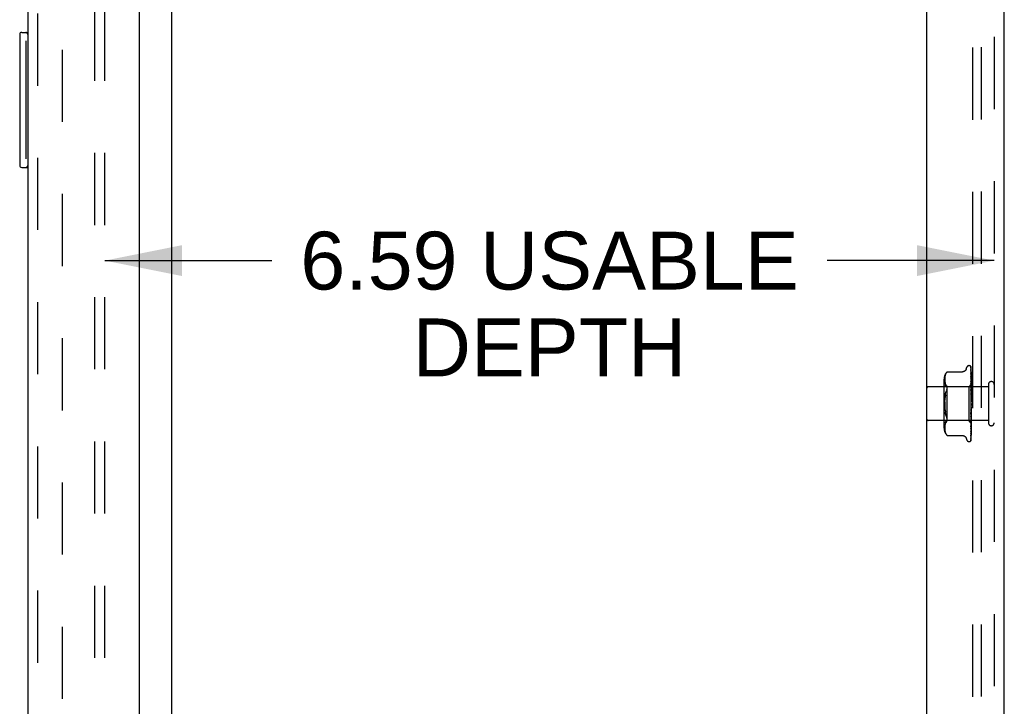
# Model space of a CAD drawing. Header units: inches. Extents: x 0 to 97.1, y 0 to 62.9.
# Tile 3 of 60: x 4.1 to 11.4, y 31.7 to 36.8. Entities that reach past the tile are written whole.
import ezdxf

# ---------------------------------------------------------------- set-up
doc = ezdxf.new("R2010")
doc.units = ezdxf.units.IN
doc.header["$LTSCALE"] = 5.342857
doc.header["$MEASUREMENT"] = 0
doc.linetypes.add('HIDDEN', pattern=[0.2, 0.1, -0.1])
doc.layers.get('0').update_dxf_attribs({"linetype": 'CONTINUOUS'})
for name, color, linetype in [('DEFAULT_2', 8, 'HIDDEN'), ('DIMENSIONS', 7, 'CONTINUOUS'), ('FRONT_COVER', 7, 'CONTINUOUS'), ('REAR_DOOR', 7, 'CONTINUOUS'), ('SUBPANEL', 7, 'CONTINUOUS')]:
    doc.layers.add(name, color=color, linetype=linetype)
doc.styles.get("Standard").update_dxf_attribs({"font": 'arial.ttf'})
doc.dimstyles.new('DIMSTYLE_1', dxfattribs={"dimtxt": 0.428571, "dimasz": 0.571429, "dimexe": 0.09, "dimexo": 0.07, "dimgap": 0.0375, "dimtad": 0, "dimtih": 1, "dimtoh": 1, "dimzin": 4, "dimdsep": 46, "dimtxsty": 'Standard', "dimblk": '_FILLED', "dimblk1": '_FILLED', "dimblk2": '_FILLED', "dimcen": 0.09, "dimadec": 3, "dimazin": 1, "dimtfac": 1, "dimtdec": 3, "dimtofl": 0, "dimtmove": 0, "dimatfit": 3, "dimldrblk": '_FILLED', "dimfxl": 0, "dimtolj": 1, "dimtzin": 4, "dimarcsym": 0})

# ---------------------------------------------------------------- blocks, each defined once
blk = doc.blocks.new('_FILLED')
at = {"color": 0, "linetype": 'ByBlock'}
blk.add_solid([(0, 0), (-1, 0.2), (-1, -0.2)], dxfattribs=at)
blk = doc.blocks.new('*D17')
at = {"layer": 'DIMENSIONS', "color": 2, "linetype": 'Continuous'}
for p, q in [((4.7023, 35.0025), (5.9398, 35.0025)), ((11.2942, 35.0025), (10.0567, 35.0025))]:
    blk.add_line(p, q, dxfattribs=at)
at = {"layer": 'DIMENSIONS', "color": 2, "linetype": 'Continuous', "xscale": 0.5714285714, "yscale": 0.5714285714, "zscale": 0.5714285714, "rotation": 180}
blk.add_blockref('_FILLED', (4.7023, 35.0025), dxfattribs=at)
at = {"layer": 'DIMENSIONS', "color": 2, "linetype": 'Continuous', "xscale": 0.5714285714, "yscale": 0.5714285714, "zscale": 0.5714285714}
blk.add_blockref('_FILLED', (11.2942, 35.0025), dxfattribs=at)
at = {"layer": 'DIMENSIONS', "color": 2, "linetype": 'Continuous', "insert": (7.9982, 35.2168), "char_height": 0.428571, "width": 3.688263, "attachment_point": 2, "line_spacing_factor": 0.9}
blk.add_mtext('6.59 USABLE\\PDEPTH', dxfattribs=at)

msp = doc.modelspace()

# ---------------------------------------------------------------- linework, layer by layer
at = {"color": 3, "linetype": 'Continuous'}
msp.add_line((5.199201, 22.145072), (5.199201, 39.741072), dxfattribs=at)
at = {"layer": 'DEFAULT_2', "color": 8, "linetype": 'HIDDEN'}
for p, q in [((11.136201, 21.086072), (11.136201, 40.800072)), ((11.199201, 21.088072), (11.199201, 40.798072)), ((4.386693, 39.770494), (4.386693, 22.11565))]:
    msp.add_line(p, q, dxfattribs=at)
at = {"layer": 'FRONT_COVER', "color": 3, "linetype": 'Continuous'}
for p, q in [((10.794201, 20.898072), (10.794201, 40.988072)), ((11.369201, 20.953072), (11.369201, 40.933072))]:
    msp.add_line(p, q, dxfattribs=at)
at = {"layer": 'FRONT_COVER', "color": 8, "linetype": 'HIDDEN'}
for p, q in [((11.294201, 40.933072), (11.294201, 20.953072)), ((10.931963, 34.154399), (10.93044, 34.148888)), ((10.933926, 34.159815), (10.931941, 34.154329)), ((10.936402, 34.16514), (10.933907, 34.159766)), ((10.939473, 34.170261), (10.936388, 34.165112)), ((10.939465, 34.170248), (10.943112, 34.175215)), ((10.945608, 34.178094), (10.946215, 34.178762)), ((10.94655, 34.179122), (10.946017, 34.178547)), ((10.94655, 34.179122), (11.059069, 34.179122)), ((11.086568, 34.198313), (11.092043, 34.213355)), ((11.107705, 34.224322), (11.108534, 34.224322)), ((11.119373, 34.220127), (11.119449, 34.220029)), ((11.121547, 34.167053), (11.121559, 34.166883)), ((11.121558, 34.215479), (11.122558, 34.146644)), ((11.121558, 34.212414), (11.122867, 34.123228)), ((11.121558, 34.208693), (11.122558, 34.141409)), ((11.121558, 34.199606), (11.122559, 34.135098)), ((11.121558, 34.192298), (11.123415, 34.073668)), ((11.121558, 34.177519), (11.122868, 34.100283)), ((11.121558, 34.166888), (11.123415, 34.060056)), ((11.124201, 33.938497), (11.124201, 34.213336)), ((10.922177, 34.122664), (10.922177, 33.763479)), ((10.942177, 34.068322), (10.922177, 34.088322)), ((10.927778, 34.128259), (10.927698, 34.123296)), ((10.927698, 34.123394), (10.927784, 34.118512)), ((10.928066, 34.133217), (10.927774, 34.12815)), ((10.927781, 34.118596), (10.928072, 34.11369)), ((10.928569, 34.138347), (10.928057, 34.133102)), ((10.928067, 34.113757), (10.928556, 34.108715)), ((10.92855, 34.108762), (10.92932, 34.103576)), ((10.929353, 34.1436), (10.928555, 34.138235)), ((10.929315, 34.103608), (10.930426, 34.09817)), ((10.930461, 34.148977), (10.929335, 34.143496)), ((10.930418, 34.098199), (10.931939, 34.092664)), ((10.93193, 34.092693), (10.933945, 34.087146)), ((10.933932, 34.087176), (10.936456, 34.081746)), ((10.936441, 34.081774), (10.939516, 34.076641)), ((11.124201, 34.087323), (11.1052, 34.068322)), ((11.12164, 34.146572), (11.121559, 34.146957)), ((11.121559, 34.146947), (11.122559, 34.096008)), ((11.121559, 34.133375), (11.123415, 34.042205)), ((11.121566, 34.133286), (11.121559, 34.133371)), ((11.121559, 34.108989), (11.12256, 34.06774)), ((11.12156, 34.092966), (11.123416, 34.020752)), ((11.121575, 34.092731), (11.12156, 34.092963)), ((11.122336, 34.126375), (11.121566, 34.133277)), ((11.122343, 34.084927), (11.121575, 34.092725)), ((11.12319, 34.076096), (11.122343, 34.084927)), ((11.122558, 34.146644), (11.123415, 34.086386)), ((11.122558, 34.141409), (11.123415, 34.082551)), ((11.122559, 34.096008), (11.123415, 34.051267)), ((11.122867, 34.123228), (11.123415, 34.085036)), ((11.122868, 34.100283), (11.123415, 34.067155)), ((11.123414, 34.086386), (11.123438, 34.086384)), ((11.123414, 34.085035), (11.123438, 34.085137)), ((11.123414, 34.082551), (11.123438, 34.082451)), ((11.124201, 34.145656), (11.123578, 34.151133)), ((11.124201, 34.108385), (11.123588, 34.114537)), ((11.251201, 34.085072), (11.251201, 33.801072)), ((11.251201, 34.067072), (10.804201, 34.067072)), ((10.932152, 34.006056), (10.934268, 34.017317)), ((10.939507, 34.076658), (10.943112, 34.071773)), ((10.942177, 34.068322), (10.942177, 33.817822)), ((11.1052, 34.068322), (10.942177, 34.068322)), ((11.1052, 34.068322), (11.1052, 33.817822)), ((11.121561, 34.065), (11.122561, 34.034934)), ((11.121579, 34.046826), (11.121562, 34.047113)), ((11.121562, 34.047097), (11.123418, 33.996452)), ((11.121568, 34.016507), (11.122242, 34.004579)), ((11.123193, 34.028997), (11.12158, 34.046821)), ((11.12256, 34.06774), (11.123416, 34.031454)), ((11.122561, 34.034934), (11.123417, 34.008415)), ((11.124201, 34.065167), (11.12319, 34.076096)), ((11.124201, 34.017559), (11.123193, 34.028997)), ((11.123414, 34.078547), (11.123438, 34.078756)), ((11.123414, 34.073668), (11.123438, 34.073481)), ((11.123414, 34.067154), (11.123438, 34.06747)), ((11.123415, 34.060056), (11.123438, 34.059797)), ((11.123415, 34.042205), (11.123438, 34.041895)), ((11.123415, 34.031453), (11.123438, 34.031981)), ((11.123416, 34.051268), (11.123438, 34.051688)), ((11.123416, 34.020752), (11.123438, 34.020421)), ((11.123417, 34.008415), (11.123438, 34.00906)), ((11.123818, 34.069949), (11.123438, 34.06747)), ((11.124201, 34.055031), (11.123438, 34.059797)), ((11.124201, 34.057862), (11.123438, 34.051688)), ((11.124201, 34.035793), (11.123438, 34.041895)), ((11.124201, 34.039255), (11.123438, 34.031981)), ((11.124201, 34.013205), (11.123438, 34.020421)), ((11.124201, 34.017172), (11.123438, 34.00906)), ((11.124201, 34.072321), (11.123818, 34.069949)), ((10.930491, 33.994248), (10.932154, 34.006068)), ((11.121572, 33.997331), (11.121582, 33.997206)), ((11.121572, 33.997331), (11.123428, 33.970086)), ((11.121582, 33.99721), (11.124201, 33.967277)), ((11.122242, 34.004579), (11.122876, 33.993087)), ((11.122876, 33.993087), (11.123423, 33.982928)), ((11.123418, 33.996452), (11.123438, 33.996151)), ((11.123428, 33.970086), (11.123438, 33.969963)), ((11.124201, 33.988081), (11.123438, 33.996151)), ((11.124201, 33.99241), (11.123438, 33.983755)), ((11.124201, 33.961331), (11.123438, 33.969963)), ((11.124201, 33.965865), (11.123438, 33.956979)), ((11.124201, 33.933921), (11.123438, 33.942803)), ((11.124201, 33.938497), (11.123438, 33.9297)), ((10.93049, 33.891902), (10.929238, 33.904203)), ((10.934268, 33.868826), (10.932152, 33.880088)), ((11.123417, 33.877236), (11.12156, 33.815527)), ((11.123421, 33.902659), (11.121565, 33.863537)), ((11.121565, 33.863528), (11.121581, 33.863772)), ((11.122256, 33.90274), (11.121583, 33.895127)), ((11.122872, 33.876548), (11.122237, 33.861053)), ((11.122889, 33.910119), (11.122256, 33.90274)), ((11.123416, 33.865854), (11.12256, 33.834308)), ((11.123419, 33.890214), (11.122872, 33.876548)), ((11.123434, 33.916673), (11.122889, 33.910119)), ((11.123416, 33.877236), (11.123438, 33.877561)), ((11.123416, 33.865854), (11.123438, 33.86527)), ((11.123418, 33.890214), (11.123438, 33.889493)), ((11.123421, 33.90266), (11.123438, 33.902904)), ((11.124201, 33.906842), (11.123438, 33.915653)), ((11.124201, 33.911293), (11.123438, 33.902905)), ((11.124201, 33.881072), (11.123438, 33.889493)), ((11.124201, 33.885239), (11.123438, 33.877561)), ((11.124201, 33.857543), (11.123438, 33.86527)), ((11.124201, 33.673407), (11.124201, 33.933921)), ((11.251201, 33.819072), (10.804201, 33.819072)), ((10.942177, 33.817822), (10.922177, 33.797822)), ((10.931939, 33.79348), (10.930418, 33.787945)), ((10.933945, 33.798997), (10.93193, 33.79345)), ((10.936456, 33.804398), (10.933932, 33.798967)), ((10.939516, 33.809502), (10.936441, 33.80437)), ((10.939507, 33.809485), (10.943112, 33.814371)), ((11.1052, 33.817822), (10.942177, 33.817822)), ((10.946419, 33.822637), (10.946023, 33.820351)), ((11.124004, 33.799018), (11.1052, 33.817822)), ((11.123415, 33.818717), (11.121558, 33.705473)), ((11.123416, 33.854259), (11.121559, 33.772196)), ((11.123415, 33.834519), (11.121559, 33.735068)), ((11.122559, 33.803635), (11.121559, 33.757332)), ((11.12256, 33.834308), (11.12156, 33.798488)), ((11.121561, 33.815524), (11.121577, 33.815795)), ((11.122237, 33.861053), (11.121563, 33.844924)), ((11.121578, 33.815801), (11.122345, 33.823942)), ((11.122345, 33.823942), (11.123594, 33.83753)), ((11.123415, 33.80372), (11.122558, 33.745442)), ((11.123415, 33.801031), (11.122558, 33.741202)), ((11.123415, 33.844333), (11.122559, 33.803635)), ((11.123415, 33.826403), (11.122559, 33.778024)), ((11.122771, 33.784003), (11.123591, 33.792295)), ((11.123414, 33.826403), (11.123438, 33.826034)), ((11.123414, 33.812702), (11.123438, 33.812439)), ((11.123414, 33.807419), (11.123438, 33.807564)), ((11.123414, 33.803721), (11.123438, 33.803565)), ((11.123414, 33.801031), (11.123438, 33.801083)), ((11.123414, 33.799783), (11.123438, 33.799734)), ((11.123415, 33.85426), (11.123438, 33.854585)), ((11.123415, 33.844334), (11.123438, 33.843859)), ((11.123415, 33.83452), (11.123438, 33.834807)), ((11.123415, 33.818717), (11.12342, 33.818823)), ((11.12342, 33.818823), (11.123438, 33.818942)), ((11.124201, 33.861274), (11.123438, 33.854585)), ((11.124201, 33.837105), (11.123438, 33.843859)), ((11.124201, 33.840266), (11.123438, 33.834807)), ((11.124201, 33.820497), (11.123438, 33.826034)), ((11.123691, 33.820232), (11.123438, 33.818942)), ((11.123591, 33.792295), (11.124201, 33.798716)), ((11.123594, 33.83753), (11.124201, 33.844336)), ((11.123946, 33.821576), (11.123691, 33.820232)), ((11.124201, 33.822974), (11.123946, 33.821576)), ((11.124201, 33.798839), (11.124003, 33.799019)), ((10.927784, 33.767631), (10.927698, 33.762749)), ((10.927698, 33.762848), (10.927778, 33.757885)), ((10.927774, 33.757994), (10.928066, 33.752927)), ((10.928072, 33.772453), (10.927781, 33.767548)), ((10.928057, 33.753041), (10.928569, 33.747796)), ((10.928556, 33.777429), (10.928067, 33.772387)), ((10.92932, 33.782567), (10.92855, 33.777381)), ((10.928555, 33.747909), (10.929353, 33.742544)), ((10.930426, 33.787973), (10.929315, 33.782535)), ((10.929335, 33.742648), (10.930461, 33.737167)), ((10.93044, 33.737255), (10.931963, 33.731745)), ((10.931941, 33.731814), (10.933926, 33.726329)), ((10.933907, 33.726377), (10.936402, 33.721004)), ((10.936388, 33.721031), (10.939473, 33.715883)), ((11.121559, 33.722911), (11.121556, 33.722838)), ((11.122559, 33.778024), (11.121558, 33.722912)), ((11.122558, 33.745442), (11.121558, 33.678936)), ((11.122558, 33.741202), (11.121558, 33.672833)), ((11.121559, 33.735068), (11.121558, 33.735046)), ((11.121559, 33.735055), (11.12233, 33.741417)), ((11.12156, 33.772201), (11.121571, 33.77237)), ((10.939465, 33.715895), (10.943112, 33.710929)), ((10.944158, 33.7097), (10.943112, 33.710929)), ((10.94655, 33.707021), (10.946463, 33.707119)), ((10.94655, 33.707021), (11.059074, 33.707021)), ((11.086568, 33.68783), (11.092043, 33.672788)), ((11.107705, 33.661822), (11.108534, 33.661822)), ((11.121125, 33.670699), (11.12108, 33.670594)), ((11.121559, 33.705479), (11.121531, 33.705125))]:
    msp.add_line(p, q, dxfattribs=at)
for points in [[(10.945612, 34.1781), (10.945093, 34.177521), (10.944495, 34.176839), (10.943112, 34.175215)], [(10.944234, 34.176538), (10.944745, 34.177126), (10.945209, 34.177649)], [(10.946405, 34.178966), (10.946516, 34.179084), (10.94655, 34.179122)], [(11.086568, 34.198314), (11.085847, 34.196522), (11.085054, 34.194867), (11.084132, 34.193221), (11.083082, 34.191603), (11.081901, 34.190026), (11.080591, 34.188508), (11.07915, 34.187053), (11.077576, 34.185673), (11.075867, 34.184381), (11.074022, 34.183194), (11.072043, 34.182124), (11.069937, 34.181188), (11.067708, 34.180403), (11.065365, 34.17979), (11.062913, 34.179366), (11.060357, 34.179147), (11.059159, 34.179122)], [(11.124201, 34.213336), (11.12367, 34.214626), (11.12308, 34.215779), (11.122454, 34.216803), (11.121822, 34.217688), (11.121212, 34.218435), (11.120654, 34.219041), (11.120177, 34.219505), (11.1198, 34.219839), (11.119546, 34.220039), (11.119407, 34.22013), (11.119373, 34.220127)], [(11.120341, 34.21908), (11.120416, 34.218978), (11.120618, 34.218677), (11.120831, 34.218311), (11.121039, 34.217882), (11.121226, 34.2174), (11.12138, 34.216873), (11.121491, 34.216311), (11.12155, 34.215725), (11.121559, 34.215476)], [(11.124201, 34.209911), (11.123764, 34.211563), (11.123302, 34.213053), (11.1228, 34.214451), (11.122251, 34.215773), (11.121634, 34.217035), (11.120921, 34.218248), (11.120344, 34.219073)], [(11.121445, 34.214139), (11.121066, 34.214704), (11.120967, 34.214856), (11.120945, 34.21489), (11.120989, 34.21481), (11.121085, 34.214616), (11.121213, 34.214306), (11.121351, 34.213879), (11.121468, 34.213367), (11.121541, 34.2128), (11.121559, 34.212412)], [(11.124201, 34.197299), (11.123906, 34.198982), (11.123502, 34.201101), (11.12308, 34.203146), (11.12264, 34.205116), (11.122182, 34.207012), (11.121705, 34.20883), (11.121356, 34.210072)], [(11.121358, 34.210069), (11.121421, 34.209832), (11.121518, 34.209288), (11.121559, 34.208688)], [(11.1214, 34.20071), (11.121384, 34.200746), (11.121386, 34.200741), (11.121429, 34.2006), (11.121492, 34.200319), (11.121545, 34.199905), (11.121559, 34.199607)], [(11.122208, 34.199158), (11.121725, 34.200063), (11.121553, 34.200395), (11.121438, 34.200629), (11.1214, 34.20071)], [(11.124201, 34.208807), (11.124061, 34.209196), (11.123787, 34.209887), (11.123496, 34.210548), (11.123194, 34.211175), (11.122885, 34.211769), (11.122576, 34.212326), (11.122271, 34.212845), (11.121975, 34.213324), (11.121698, 34.213755), (11.121445, 34.214139)], [(11.124201, 34.175646), (11.123949, 34.177531), (11.123557, 34.18031), (11.123148, 34.183055), (11.122724, 34.185761), (11.122286, 34.188428), (11.121833, 34.191048), (11.121503, 34.192877)], [(11.121504, 34.192882), (11.121538, 34.192642), (11.121559, 34.192293)], [(11.121625, 34.177579), (11.121583, 34.177695), (11.121534, 34.177848), (11.121529, 34.177863), (11.121548, 34.177728), (11.121559, 34.17752)], [(11.123578, 34.151133), (11.123173, 34.154512), (11.122754, 34.157894), (11.122321, 34.161276), (11.121548, 34.167044)], [(11.122712, 34.1752), (11.122111, 34.176467), (11.121872, 34.176987), (11.121694, 34.177405), (11.121625, 34.177579)], [(11.124201, 34.194751), (11.123981, 34.195364), (11.123697, 34.19608), (11.123399, 34.196767), (11.123094, 34.197421), (11.122789, 34.19804), (11.122491, 34.198622), (11.122208, 34.199158)], [(11.124201, 34.171672), (11.124126, 34.171887), (11.123783, 34.172793), (11.123422, 34.173653), (11.123061, 34.174457), (11.122712, 34.1752)], [(11.123371, 34.104047), (11.122714, 34.105479), (11.122411, 34.106163), (11.122141, 34.106813), (11.121915, 34.107421), (11.121744, 34.107962), (11.121632, 34.108418), (11.121576, 34.108769), (11.12156, 34.108992)], [(11.122612, 34.144142), (11.122311, 34.144816), (11.122048, 34.145432), (11.121833, 34.145982), (11.121682, 34.146429), (11.12164, 34.146572)], [(11.123588, 34.114537), (11.123185, 34.118439), (11.122336, 34.126375)], [(11.122559, 34.135098), (11.12316, 34.09553), (11.123415, 34.078547)], [(11.124201, 34.140406), (11.123982, 34.140996), (11.123636, 34.14185), (11.123284, 34.142662), (11.122612, 34.144142)], [(11.124201, 34.102091), (11.124027, 34.102533), (11.123704, 34.103301), (11.123371, 34.104047)], [(11.124201, 34.08728), (11.123928, 34.086992), (11.123712, 34.086758), (11.123552, 34.086578), (11.123453, 34.086454), (11.123415, 34.08639), (11.123414, 34.086386)], [(11.124201, 34.085341), (11.123928, 34.085163), (11.123712, 34.085042), (11.123552, 34.084979), (11.123453, 34.084974), (11.123415, 34.085026), (11.123414, 34.085035)], [(11.124201, 34.084006), (11.123928, 34.083619), (11.123712, 34.083281), (11.123552, 34.082991), (11.123453, 34.082753), (11.123415, 34.082574), (11.123414, 34.082551)], [(11.124201, 34.086869), (11.124009, 34.086485), (11.123818, 34.086068), (11.123627, 34.085619), (11.123438, 34.085137)], [(11.124201, 34.086434), (11.124009, 34.086472), (11.123818, 34.086476), (11.123627, 34.086447), (11.123438, 34.086384)], [(11.124201, 34.080817), (11.124009, 34.081276), (11.123818, 34.081701), (11.123627, 34.082093), (11.123438, 34.082451)], [(11.124201, 34.082108), (11.124009, 34.081315), (11.123818, 34.080492), (11.123627, 34.079639), (11.123438, 34.078756)], [(10.934264, 34.017299), (10.936807, 34.02788), (10.939753, 34.037594)], [(10.943112, 34.046514), (10.939749, 34.037581), (10.936802, 34.02786)], [(10.943112, 34.046514), (10.944375, 34.049807), (10.945347, 34.052928), (10.946023, 34.055828), (10.946419, 34.058546), (10.946553, 34.061097), (10.946419, 34.063507), (10.946023, 34.065793), (10.945347, 34.067947), (10.944375, 34.069965), (10.943112, 34.071773)], [(11.124201, 34.058129), (11.123841, 34.058936), (11.123494, 34.059659), (11.123141, 34.060377), (11.122793, 34.061096), (11.122462, 34.061813), (11.122165, 34.062526), (11.121918, 34.063211), (11.121733, 34.063852), (11.121618, 34.064423), (11.121566, 34.064902), (11.121561, 34.065011)], [(11.123125, 34.012116), (11.122809, 34.012696), (11.122499, 34.013308), (11.122207, 34.013959), (11.121952, 34.014636), (11.121747, 34.015338), (11.121617, 34.01602), (11.121567, 34.016531)], [(11.124201, 34.010153), (11.124057, 34.010436), (11.123752, 34.011002), (11.123125, 34.012116)], [(11.124201, 34.078261), (11.123928, 34.078198), (11.123712, 34.078194), (11.123552, 34.078251), (11.123453, 34.078364), (11.123414, 34.078547)], [(11.124201, 34.075639), (11.123928, 34.075166), (11.123712, 34.074737), (11.123552, 34.074346), (11.123453, 34.074003), (11.123415, 34.073716), (11.123414, 34.073668)], [(11.124201, 34.066295), (11.123928, 34.06635), (11.123712, 34.066463), (11.123552, 34.066637), (11.123453, 34.066865), (11.123414, 34.067154)], [(11.124201, 34.06248), (11.123928, 34.06194), (11.123712, 34.061434), (11.123552, 34.060957), (11.123453, 34.060521), (11.123415, 34.060136), (11.123415, 34.060056)], [(11.124201, 34.045005), (11.123928, 34.044417), (11.123712, 34.043853), (11.123552, 34.043308), (11.123453, 34.042794), (11.123415, 34.042325), (11.123415, 34.042205)], [(11.124201, 34.029595), (11.123928, 34.029876), (11.123712, 34.030207), (11.123552, 34.030592), (11.123453, 34.031021), (11.123415, 34.031453)], [(11.124201, 34.023847), (11.123928, 34.023231), (11.123712, 34.022629), (11.123552, 34.022035), (11.123453, 34.021463), (11.123415, 34.020927), (11.123416, 34.020752)], [(11.124201, 34.049875), (11.123926, 34.050048), (11.12371, 34.050274), (11.123552, 34.050554), (11.123454, 34.050885), (11.123416, 34.051268)], [(11.124201, 34.006187), (11.123928, 34.006568), (11.123712, 34.006992), (11.123552, 34.007464), (11.123453, 34.007972), (11.123417, 34.008415)], [(11.124201, 34.070222), (11.124009, 34.071085), (11.123818, 34.071916), (11.123627, 34.072715), (11.123438, 34.073481)], [(10.928369, 33.916913), (10.927865, 33.929901), (10.927693, 33.943066), (10.927865, 33.956233), (10.928369, 33.969225)], [(10.927865, 33.956242), (10.927693, 33.943077), (10.927865, 33.92991), (10.928369, 33.916919), (10.929238, 33.904202), (10.930491, 33.891895), (10.932154, 33.880075)], [(10.932152, 34.006056), (10.93049, 33.994242), (10.929238, 33.981941), (10.928369, 33.96923)], [(11.123439, 34.000291), (11.123409, 34.000498), (11.123336, 34.000648), (11.123219, 34.000736), (11.123064, 34.000761), (11.122876, 34.000718), (11.122666, 34.000605), (11.122445, 34.000422), (11.122223, 34.000162), (11.122013, 33.999819), (11.121829, 33.9994), (11.121683, 33.998904), (11.121591, 33.998358), (11.121558, 33.997792), (11.121572, 33.997331)], [(11.123429, 33.961102), (11.123261, 33.961325), (11.123078, 33.961574), (11.122879, 33.96186), (11.122665, 33.962191), (11.122438, 33.962579), (11.122206, 33.963037), (11.121984, 33.963566), (11.121787, 33.964172), (11.12167, 33.964677)], [(11.121696, 33.964543), (11.122012, 33.96304), (11.122346, 33.961408), (11.122665, 33.959813), (11.122969, 33.958248), (11.123261, 33.956711), (11.123513, 33.955341)], [(11.124201, 33.999769), (11.123928, 33.999148), (11.123712, 33.99853), (11.123552, 33.997909), (11.123453, 33.997298), (11.123415, 33.996715), (11.123418, 33.996452)], [(11.123422, 33.982928), (11.123415, 33.983157), (11.123438, 33.983755)], [(11.124201, 33.973641), (11.123928, 33.973038), (11.123712, 33.972427), (11.123552, 33.9718), (11.123453, 33.971174), (11.123415, 33.970564), (11.123428, 33.970086)], [(11.123514, 33.955342), (11.123453, 33.955754), (11.123415, 33.956363), (11.123438, 33.956979)], [(11.124201, 33.946409), (11.123928, 33.945846), (11.123712, 33.945262), (11.123552, 33.944653), (11.123453, 33.944034), (11.123415, 33.943419), (11.123438, 33.942803)], [(11.124201, 33.980499), (11.123928, 33.980966), (11.123712, 33.981468), (11.123552, 33.982009), (11.123453, 33.982577), (11.123422, 33.982928)], [(11.124201, 33.960026), (11.124064, 33.960237), (11.12389, 33.960488), (11.123734, 33.960699), (11.123429, 33.961102)], [(11.124201, 33.953458), (11.123928, 33.953994), (11.123712, 33.954555), (11.123552, 33.955147), (11.123514, 33.955342)], [(10.943112, 33.83963), (10.939749, 33.848563), (10.936802, 33.858284), (10.934264, 33.868844)], [(10.934268, 33.868826), (10.936807, 33.858264), (10.939753, 33.848549), (10.943112, 33.83963)], [(11.121579, 33.895072), (11.121672, 33.895763), (11.12184, 33.89645), (11.12207, 33.897122), (11.122337, 33.897739), (11.122624, 33.898306), (11.122916, 33.898818), (11.123204, 33.89929), (11.123767, 33.900182)], [(11.121582, 33.863789), (11.121743, 33.865597), (11.124201, 33.893509)], [(11.124201, 33.926041), (11.123928, 33.926627), (11.123712, 33.927227), (11.123552, 33.927848), (11.123453, 33.928473), (11.123415, 33.929089), (11.123438, 33.9297)], [(11.123434, 33.916673), (11.123415, 33.916262), (11.123438, 33.915653)], [(11.124201, 33.89924), (11.123928, 33.899854), (11.123712, 33.900472), (11.123552, 33.901099), (11.123453, 33.90172), (11.123415, 33.90232), (11.123421, 33.90266)], [(11.124201, 33.874023), (11.123928, 33.874644), (11.123712, 33.875257), (11.123552, 33.875867), (11.123453, 33.876461), (11.123415, 33.877024), (11.123416, 33.877236)], [(11.124201, 33.867912), (11.123928, 33.86758), (11.123712, 33.8672), (11.123552, 33.86677), (11.123453, 33.8663), (11.123416, 33.865854)], [(11.124201, 33.892572), (11.123928, 33.892146), (11.123712, 33.891681), (11.123552, 33.891172), (11.123453, 33.890632), (11.123418, 33.890214)], [(11.124201, 33.919056), (11.123928, 33.918553), (11.123712, 33.918019), (11.123552, 33.917449), (11.123453, 33.916859), (11.123434, 33.916673)], [(11.123767, 33.900182), (11.124043, 33.900638), (11.124201, 33.900914)], [(10.946419, 33.822637), (10.946553, 33.825046), (10.946419, 33.827597), (10.946023, 33.830315), (10.945347, 33.833215), (10.944375, 33.836337), (10.943112, 33.83963)], [(10.943112, 33.814371), (10.944375, 33.816179), (10.945347, 33.818196), (10.946023, 33.820351)], [(11.123415, 33.812701), (11.122233, 33.738069), (11.121889, 33.716795), (11.121558, 33.696463)], [(11.123415, 33.807419), (11.122233, 33.728562), (11.121889, 33.70603), (11.121558, 33.684476)], [(11.123415, 33.799783), (11.122233, 33.717117), (11.121889, 33.693523), (11.121558, 33.670964)], [(11.121561, 33.798485), (11.121586, 33.798817), (11.12167, 33.799314), (11.121828, 33.799915), (11.122058, 33.80059), (11.122349, 33.801321), (11.122682, 33.802077), (11.123043, 33.802853), (11.123414, 33.80364), (11.123782, 33.804438), (11.124134, 33.805258), (11.124201, 33.805425)], [(11.121563, 33.84491), (11.121567, 33.84498), (11.121629, 33.845562), (11.121767, 33.846224), (11.12198, 33.846929), (11.122246, 33.847628), (11.12255, 33.848317), (11.122873, 33.848982), (11.123204, 33.849625), (11.123534, 33.850258), (11.123856, 33.850888), (11.124165, 33.851531), (11.124201, 33.851611)], [(11.124201, 33.827536), (11.123928, 33.827422), (11.123712, 33.827251), (11.123552, 33.827021), (11.123453, 33.826739), (11.123414, 33.826403)], [(11.124201, 33.813278), (11.123928, 33.813282), (11.123712, 33.813227), (11.123552, 33.813111), (11.123453, 33.81294), (11.123414, 33.812702)], [(11.124201, 33.805699), (11.123928, 33.806131), (11.123712, 33.806516), (11.123552, 33.806858), (11.123453, 33.80715), (11.123415, 33.807384), (11.123414, 33.807419)], [(11.124201, 33.803711), (11.123928, 33.803832), (11.123712, 33.803895), (11.123552, 33.803898), (11.123453, 33.803844), (11.123414, 33.803721)], [(11.124201, 33.799852), (11.123928, 33.800191), (11.123712, 33.800478), (11.123552, 33.800714), (11.123453, 33.800896), (11.123415, 33.801018), (11.123414, 33.801031)], [(11.124201, 33.799181), (11.123928, 33.799416), (11.123712, 33.799594), (11.123552, 33.799716), (11.123453, 33.799781), (11.123415, 33.799786), (11.123414, 33.799783)], [(11.124201, 33.851302), (11.123928, 33.851907), (11.123712, 33.852492), (11.123552, 33.853065), (11.123453, 33.85361), (11.123415, 33.854115), (11.123415, 33.85426)], [(11.124201, 33.845969), (11.123928, 33.845742), (11.123712, 33.845462), (11.123552, 33.845125), (11.123453, 33.844742), (11.123415, 33.844334)], [(11.124201, 33.831898), (11.123928, 33.832464), (11.123712, 33.833002), (11.123552, 33.833515), (11.123453, 33.833992), (11.123415, 33.834421), (11.123415, 33.83452)], [(11.124201, 33.816511), (11.123947, 33.816982), (11.123741, 33.81742), (11.123583, 33.817829), (11.123476, 33.818202), (11.123422, 33.818532), (11.123415, 33.818717)], [(11.124201, 33.808319), (11.124009, 33.809306), (11.123818, 33.810322), (11.123627, 33.811366), (11.123438, 33.812439)], [(11.124201, 33.810022), (11.124009, 33.809358), (11.123818, 33.808727), (11.123627, 33.808129), (11.123438, 33.807564)], [(11.124201, 33.801012), (11.124009, 33.801603), (11.123818, 33.802226), (11.123627, 33.80288), (11.123438, 33.803565)], [(11.124201, 33.801879), (11.124009, 33.801629), (11.123818, 33.801413), (11.123627, 33.801231), (11.123438, 33.801083)], [(11.124003, 33.799019), (11.123818, 33.79922), (11.123627, 33.79946), (11.123438, 33.799734)], [(11.121531, 33.705134), (11.121858, 33.707251), (11.122307, 33.710261), (11.122742, 33.713296), (11.123163, 33.716351), (11.12357, 33.719426), (11.123959, 33.72251), (11.124201, 33.724509)], [(11.121556, 33.722838), (11.121555, 33.722816), (11.121552, 33.722783), (11.121573, 33.722882), (11.121638, 33.723106), (11.121761, 33.723452), (11.121946, 33.723911), (11.122184, 33.724458), (11.122455, 33.725053), (11.123082, 33.726414)], [(11.12156, 33.75733), (11.121572, 33.757476), (11.12162, 33.757749), (11.121722, 33.758146), (11.121886, 33.758648), (11.122109, 33.759232), (11.122376, 33.75987), (11.122679, 33.760553), (11.123343, 33.762017)], [(11.121572, 33.772378), (11.121895, 33.775459), (11.122771, 33.784003)], [(11.12233, 33.741417), (11.122762, 33.745119), (11.12318, 33.748799), (11.123584, 33.752455), (11.124201, 33.75829)], [(11.123082, 33.726414), (11.123424, 33.727181), (11.123776, 33.72802), (11.124118, 33.72891), (11.124201, 33.729145)], [(11.123343, 33.762017), (11.123684, 33.762798), (11.124016, 33.763609), (11.124201, 33.764096)], [(10.944159, 33.709699), (10.94502, 33.708707), (10.945695, 33.707949), (10.946179, 33.707422), (10.946463, 33.707119)], [(11.05916, 33.707021), (11.060358, 33.706996), (11.062914, 33.706777), (11.065366, 33.706353), (11.067708, 33.70574), (11.069938, 33.704955), (11.072043, 33.704019), (11.074022, 33.702949), (11.075867, 33.701762), (11.077576, 33.70047), (11.079151, 33.69909), (11.080591, 33.697635), (11.081901, 33.696117), (11.083083, 33.694541), (11.084132, 33.692923), (11.085054, 33.691277), (11.085847, 33.689621), (11.086568, 33.68783)], [(11.120517, 33.667632), (11.120462, 33.667556), (11.120432, 33.667516), (11.120474, 33.667568), (11.120757, 33.667911)], [(11.121559, 33.670967), (11.12155, 33.67071), (11.121502, 33.670209), (11.121421, 33.669748), (11.121314, 33.669325), (11.121184, 33.668927), (11.121035, 33.668559), (11.120867, 33.668211), (11.120699, 33.667913), (11.120558, 33.667692), (11.120517, 33.667632)], [(11.120757, 33.667911), (11.120969, 33.668172), (11.121216, 33.668486), (11.121487, 33.668843), (11.121777, 33.669243), (11.12208, 33.669682), (11.122391, 33.670161), (11.122704, 33.670676), (11.123016, 33.671226), (11.123323, 33.671811), (11.12362, 33.672429), (11.123902, 33.673079), (11.124164, 33.673759), (11.124201, 33.673863)], [(11.121122, 33.670692), (11.121494, 33.671622), (11.122, 33.673015), (11.122477, 33.674485), (11.122929, 33.676027), (11.123357, 33.67764), (11.123763, 33.679329), (11.124149, 33.681122), (11.124201, 33.681381)], [(11.121559, 33.672837), (11.121518, 33.672215), (11.121411, 33.671596), (11.121257, 33.671051), (11.121125, 33.670699)], [(11.121559, 33.678937), (11.121534, 33.678486), (11.121461, 33.677995), (11.121367, 33.677609), (11.12128, 33.677348), (11.121227, 33.677218), (11.121218, 33.677198)], [(11.121218, 33.677198), (11.12122, 33.677203), (11.121265, 33.677288), (11.121362, 33.677461), (11.121511, 33.677719), (11.121926, 33.678425)], [(11.121454, 33.683572), (11.12179, 33.685105), (11.12225, 33.687323), (11.122694, 33.689606), (11.123123, 33.691946), (11.123537, 33.694346), (11.123933, 33.696799), (11.124201, 33.698576)], [(11.121559, 33.684481), (11.121513, 33.683883), (11.121457, 33.683576)], [(11.121482, 33.695795), (11.121476, 33.695775), (11.121488, 33.695809), (11.12156, 33.695987), (11.121704, 33.696309), (11.121913, 33.696745)], [(11.121559, 33.696462), (11.121539, 33.696127), (11.121501, 33.695877), (11.121482, 33.695795)], [(11.121598, 33.668133), (11.122444, 33.669364), (11.123085, 33.670538), (11.123629, 33.671772), (11.124106, 33.673106), (11.124201, 33.673407)], [(11.121913, 33.696745), (11.122463, 33.697848), (11.122777, 33.698485), (11.123103, 33.699168), (11.123432, 33.699892), (11.123752, 33.70065), (11.124058, 33.701442), (11.124201, 33.701849)], [(11.121926, 33.678425), (11.122171, 33.67885), (11.122429, 33.679308), (11.122696, 33.679799), (11.122967, 33.680319), (11.123237, 33.680866), (11.123504, 33.681441), (11.123762, 33.682039), (11.124008, 33.682662), (11.124201, 33.683197)]]:
    msp.add_lwpolyline(points, dxfattribs=at)
for centre, radius, start, end in [((10.999755, 34.122664), 0.077578, 133.3007559, 180), ((11.107705, 34.207655), 0.016667, 90, 160), ((11.108534, 34.207655), 0.016667, 19.9484407, 90), ((11.272701, 34.085072), 0.0215, 0, 180), ((10.804201, 34.057072), 0.01, 90, 180), ((10.804201, 33.829072), 0.01, 180, 270), ((11.272701, 33.801072), 0.0215, 180, 360), ((10.999755, 33.763479), 0.077578, 180, 226.6992432), ((11.107705, 33.678488), 0.016667, 200, 270), ((11.108534, 33.678488), 0.016667, 270, 321.3781548)]:
    msp.add_arc(centre, radius, start, end, dxfattribs=at)
at = {"layer": 'REAR_DOOR', "color": 3, "linetype": 'Continuous'}
for p, q in [((4.95628, 40.603072), (4.95628, 21.283072)), ((4.13128, 40.548072), (4.13128, 21.338072))]:
    msp.add_line(p, q, dxfattribs=at)
at = {"layer": 'REAR_DOOR', "color": 8, "linetype": 'HIDDEN'}
msp.add_line((4.20628, 21.338072), (4.20628, 40.548072), dxfattribs=at)
at = {"layer": 'REAR_DOOR', "color": 7, "linetype": 'Continuous'}
for p, q in [((4.07128, 36.678072), (4.07128, 35.708072)), ((4.08628, 36.693072), (4.13128, 36.693072)), ((4.117947, 36.593072), (4.117947, 35.793072)), ((4.08628, 35.693072), (4.13128, 35.693072))]:
    msp.add_line(p, q, dxfattribs=at)
for points in [[(4.11628, 36.629242), (4.116764, 36.623559), (4.11717, 36.617709), (4.117502, 36.611716), (4.117747, 36.605599), (4.117894, 36.599376), (4.117947, 36.593072)], [(4.117947, 35.793072), (4.117892, 35.786771), (4.117745, 35.78055), (4.117501, 35.774434), (4.117171, 35.76844), (4.116765, 35.762588), (4.11628, 35.7569)]]:
    msp.add_lwpolyline(points, dxfattribs=at)
for centre, start, end in [((4.08628, 36.678072), 90, 180), ((4.11628, 36.678072), 0, 90), ((4.08628, 35.708072), 180, 270), ((4.11628, 35.708072), 270, 360)]:
    msp.add_arc(centre, 0.015, start, end, dxfattribs=at)
at = {"layer": 'SUBPANEL', "color": 8, "linetype": 'HIDDEN'}
for p, q in [((4.62728, 22.443072), (4.62728, 39.443072)), ((4.70228, 22.443072), (4.70228, 39.443072))]:
    msp.add_line(p, q, dxfattribs=at)

# ---------------------------------------------------------------- dimensions: what is measured, and where the dimension line sits
at = {"layer": 'DIMENSIONS', "color": 2, "linetype": 'Continuous'}
dim = msp.add_linear_dim(base=(11.294201, 35.002473), p1=(4.70228, 23.600856), p2=(11.294201, 21.568072), text='<> USABLE\\PDEPTH', dimstyle='DIMSTYLE_1', dxfattribs=at)
dim.commit()
dim.dimension.update_dxf_attribs({"geometry": '*D17', "text_midpoint": (7.99824, 34.681044), "dimtype": 160})

doc.saveas('drawing.dxf')
